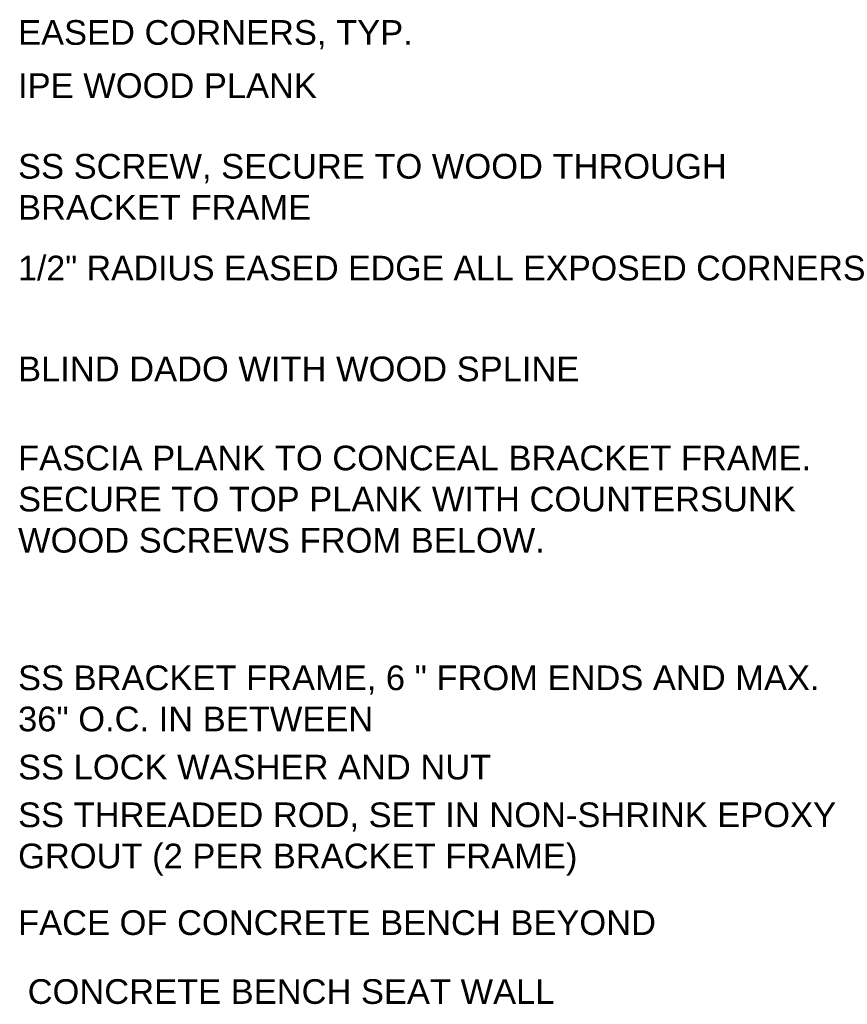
# Model space of a CAD drawing. Header units: inches. Extents: x 13.5 to 67, y 51.4 to 78.9.
# Tile 12 of 12: x 54.5 to 67, y 54.6 to 69.6. Entities that reach past the tile are written whole.
import ezdxf

# ---------------------------------------------------------------- set-up
doc = ezdxf.new("R2010")
doc.units = ezdxf.units.IN
doc.header["$MEASUREMENT"] = 0
doc.layers.add('L-DETL-ANNO', color=1, linetype='Continuous')
doc.styles.add('Arial', font='arial.ttf')

msp = doc.modelspace()

# ---------------------------------------------------------------- texts
at = {"layer": 'L-DETL-ANNO', "char_height": 0.375, "attachment_point": 1, "style": 'Arial'}
for s, insert, width in [('\\A1;EASED CORNERS, TYP.', (54.4323, 69.553), 12.700958), ('\\A1;IPE WOOD PLANK', (54.4323, 68.7459), 12.700958), ('\\A1;SS SCREW, SECURE TO WOOD THROUGH BRACKET FRAME', (54.4323, 67.5198), 12.700958), ('\\A1;1/2" RADIUS EASED EDGE ALL EXPOSED CORNERS', (54.4323, 65.9729), 13.395093), ('\\A1;BLIND DADO WITH WOOD SPLINE', (54.4323, 64.4406), 12.700958), ('\\A1;FASCIA PLANK TO CONCEAL BRACKET FRAME.  SECURE TO TOP PLANK WITH COUNTERSUNK  WOOD SCREWS FROM BELOW.', (54.4323, 63.087), 12.700958), ('\\A1;SS BRACKET FRAME, 6 " FROM ENDS AND MAX. 36" O.C. IN BETWEEN', (54.4323, 59.7463), 12.700958), ('\\A1;SS LOCK WASHER AND NUT', (54.4323, 58.3892), 12.700958), ('\\A1;SS THREADED ROD, SET IN NON-SHRINK EPOXY GROUT (2 PER BRACKET FRAME)', (54.4323, 57.6645), 12.700958), ('\\A1;FACE OF CONCRETE BENCH BEYOND', (54.4323, 56.0264), 10.085597), ('\\A1; CONCRETE BENCH SEAT WALL', (54.4323, 54.979), 8.257677)]:
    msp.add_mtext(s, dxfattribs=dict(at, insert=insert, width=width))

doc.saveas('drawing.dxf')
